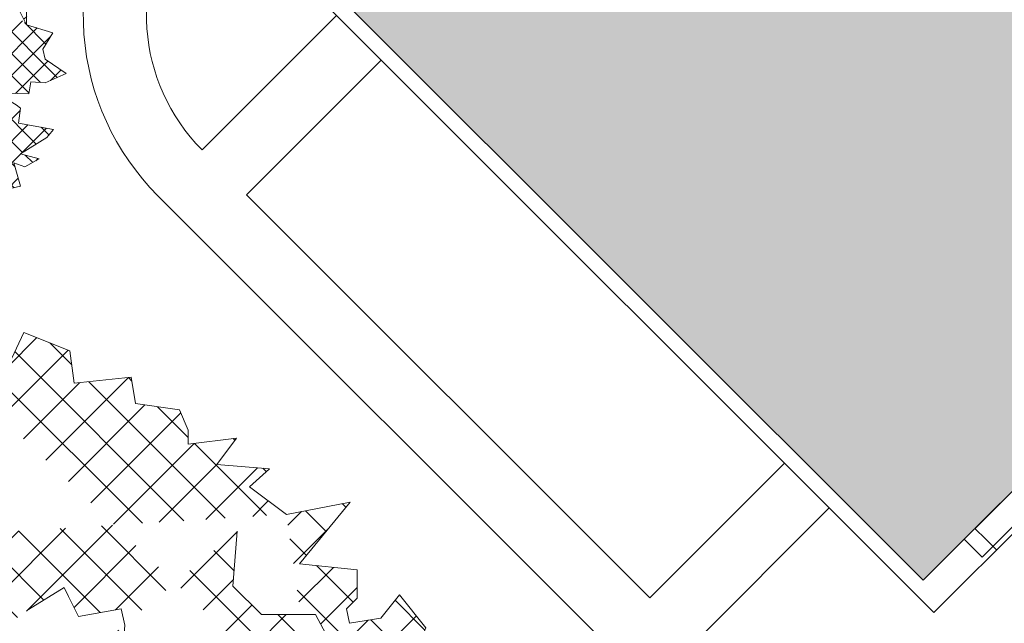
# Model space of a CAD drawing. Header units: millimetres. Extents: x 811 to 573824, y 137 to 100812.
# Tile 97 of 143: x 460828 to 461217, y 70547 to 70785. Entities that reach past the tile are written whole.
import ezdxf

# ---------------------------------------------------------------- set-up
doc = ezdxf.new("R2010")
doc.units = ezdxf.units.MM
doc.header["$LTSCALE"] = 3
doc.header["$MEASUREMENT"] = 0
doc.header["$PDMODE"] = 35
doc.linetypes.add('DASHED2', pattern=[0.375, 0.25, -0.125])
doc.layers.get('Defpoints').update_dxf_attribs({"lineweight": 0})
for name, color, linetype, lineweight in [('COLUMN', 7, 'Continuous', 0), ('EXIST BRICKWORK', 7, 'Continuous', 0), ('FOH TEXT', 7, 'Continuous', 0), ('FURNITURE DIMENSIONS', 5, 'Continuous', 0), ('JOINERY DETAILS TEXT', 7, 'Continuous', 0), ('TREE', 102, 'Continuous', 0)]:
    doc.layers.add(name, color=color, linetype=linetype, lineweight=lineweight)
doc.styles.add('ARA-30', font='stylu.ttf', dxfattribs={"height": 60})
doc.styles.add('ARC SCALE50', font='swissc.ttf', dxfattribs={"height": 100})
doc.dimstyles.new('ARA-30', dxfattribs={"dimtxt": 60, "dimasz": 50, "dimexe": 0, "dimexo": 0, "dimgap": 2, "dimtad": 0, "dimdec": 0, "dimdsep": 46, "dimtxsty": 'ARA-30', "dimcen": 30, "dimdle": 30, "dimclrd": 5, "dimclre": 5, "dimclrt": 5, "dimadec": 0, "dimazin": 3, "dimtfac": 1, "dimtdec": 0, "dimtix": 1, "dimtmove": 1, "dimatfit": 3, "dimfxl": 1, "dimtfill": 1, "dimtolj": 1, "dimlwd": 0, "dimlwe": 0, "dimarcsym": 0})

# ---------------------------------------------------------------- blocks, each defined once
blk = doc.blocks.new('FJ')
at = {"layer": 'TREE'}
h = blk.add_hatch(dxfattribs=at)
h.set_pattern_fill('ANSI37', color=74, scale=4.969597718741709)
h.set_pattern_definition([(45, (177181.6707515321, 61658.8507847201), (-11.15706508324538, 11.15706508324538), []), (135, (177181.6707515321, 61658.8507847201), (-11.15706508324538, -11.15706508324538), [])])
edge = h.paths.add_edge_path()
edge.add_line((203879.0596622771, 68024.19373076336), (203870.7921762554, 68012.37365645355))
edge.add_line((203870.7921762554, 68012.37365645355), (203852.0663495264, 68021.51502645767))
edge.add_line((203852.0663495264, 68021.51502645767), (203839.7561078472, 67964.09103218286))
edge.add_line((203736.0661059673, 67895.69217017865), (203754.5054739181, 67921.06410624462))
edge.add_line((203754.5054739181, 67921.06410624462), (203764.5406849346, 67921.06410624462))
edge.add_line((203764.5406849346, 67921.06410624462), (203764.5406849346, 67935.54845068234))
edge.add_line((203764.5406849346, 67935.54845068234), (203783.4961878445, 67935.54845068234))
edge.add_line((203783.4961878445, 67935.54845068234), (203769.0007947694, 67957.2749138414))
edge.add_line((203769.0007947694, 67957.2749138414), (203769.0007947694, 67966.58626283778))
edge.add_line((203769.0007947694, 67966.58626283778), (203781.2661329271, 67963.4824976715))
edge.add_line((203781.2661329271, 67963.4824976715), (203787.9562976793, 67955.20573706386))
edge.add_line((203787.9562976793, 67955.20573706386), (203787.9562976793, 67980.03596538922))
edge.add_line((203787.9562976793, 67980.03596538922), (203802.4516185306, 67983.13978405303))
edge.add_line((203802.4516185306, 67983.13978405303), (203802.4516185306, 67973.82843505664))
edge.add_line((203802.4516185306, 67973.82843505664), (203810.2568468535, 67966.58626283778))
edge.add_line((203810.2568468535, 67966.58626283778), (203816.9470116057, 67993.48572143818))
edge.add_line((203816.9470116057, 67993.48572143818), (203806.9117283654, 68002.79707043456))
edge.add_line((203806.9117283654, 68002.79707043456), (203826.9822226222, 68017.28136137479))
edge.add_line((203826.9822226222, 68017.28136137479), (203829.2122775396, 67996.58948660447))
edge.add_line((203829.2122775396, 67996.58948660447), (203831.442332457, 67983.13978405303))
edge.add_line((203831.442332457, 67983.13978405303), (203826.9822226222, 67966.58626283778))
edge.add_line((203826.9822226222, 67966.58626283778), (203848.1677804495, 67962.44790928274))
edge.add_line((203848.1677804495, 67962.44790928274), (203848.1677804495, 67977.96678861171))
edge.add_line((203848.1677804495, 67977.96678861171), (203867.1232833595, 67977.96678861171))
edge.add_line((203867.1232833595, 67977.96678861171), (203864.893228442, 67960.37867900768))
edge.add_line((203694.1102716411, 67779.63623455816), (203678.9976434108, 67792.38389005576))
edge.add_line((203678.9976434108, 67792.38389005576), (203691.2629815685, 67801.69523905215))
edge.add_line((203691.2629815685, 67801.69523905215), (203671.1924873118, 67838.9406350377))
edge.add_line((203671.1924873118, 67838.9406350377), (203695.7230914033, 67838.9406350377))
edge.add_line((203695.7230914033, 67838.9406350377), (203693.4930364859, 67835.83681637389))
edge.add_line((203693.4930364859, 67835.83681637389), (203716.9086492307, 67832.7330512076))
edge.add_line((203716.9086492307, 67832.7330512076), (203707.9883573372, 67848.25198403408))
edge.add_line((203707.9883573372, 67848.25198403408), (203719.1387041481, 67848.25198403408))
edge.add_line((203719.1387041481, 67848.25198403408), (203705.7583024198, 67861.70168658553))
edge.add_line((203705.7583024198, 67861.70168658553), (203707.9883573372, 67883.42814974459))
edge.add_line((203707.9883573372, 67883.42814974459), (203719.1387041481, 67919.63895734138))
edge.add_line((203719.1387041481, 67919.63895734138), (203741.4392533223, 67915.50060378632))
edge.add_line((203741.4392533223, 67915.50060378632), (203741.4392533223, 67903.08543612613))
edge.add_line((203741.4392533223, 67903.08543612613), (203731.403970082, 67901.0162593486))
edge.add_line((203731.403970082, 67901.0162593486), (203745.8993631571, 67884.46273813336))
edge.add_line((203745.8993631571, 67884.46273813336), (203755.9345741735, 67892.73949874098))
edge.add_line((203755.9345741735, 67892.73949874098), (203762.6247389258, 67889.63573357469))
edge.add_line((203762.6247389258, 67889.63573357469), (203750.3594729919, 67868.94385880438))
edge.add_line((203750.3594729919, 67868.94385880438), (203772.6600221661, 67866.87468202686))
edge.add_line((203772.6600221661, 67866.87468202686), (203772.6600221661, 67852.39033758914))
edge.add_line((203772.6600221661, 67852.39033758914), (203789.3853979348, 67856.5287446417))
edge.add_line((203789.3853979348, 67856.5287446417), (203799.420681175, 67836.87145826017))
edge.add_line((203799.420681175, 67836.87145826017), (203817.7531156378, 67836.13185947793))
edge.add_line((203688.2545239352, 67718.8534074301), (203666.7323774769, 67739.61961474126))
edge.add_line((203666.7323774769, 67739.61961474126), (203647.776874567, 67747.89637534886))
edge.add_line((203647.776874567, 67747.89637534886), (203656.6970942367, 67751.00014051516))
edge.add_line((203656.6970942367, 67751.00014051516), (203671.1924873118, 67751.00014051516))
edge.add_line((203671.1924873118, 67751.00014051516), (203685.6878081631, 67777.89959911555))
edge.add_line((203685.6878081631, 67777.89959911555), (203705.7583024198, 67782.03795267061))
edge.add_line((203705.7583024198, 67782.03795267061), (203714.6785943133, 67772.72660367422))
edge.add_line((203714.6785943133, 67772.72660367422), (203712.4485393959, 67766.51901984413))
edge.add_line((203712.4485393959, 67766.51901984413), (203731.403970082, 67758.24231273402))
edge.add_line((203731.403970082, 67758.24231273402), (203748.1294180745, 67756.17308245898))
edge.add_line((203748.1294180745, 67756.17308245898), (203745.8993631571, 67735.48120768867))
edge.add_line((203745.8993631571, 67735.48120768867), (203750.3594729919, 67718.92773997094))
edge.add_line((203750.3594729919, 67718.92773997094), (203758.164629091, 67703.40880714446))
edge.add_line((203688.2545239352, 67718.8534074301), (203675.0616821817, 67709.71963126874))
edge.add_line((203675.0616821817, 67709.71963126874), (203686.38684108, 67699.2850485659))
edge.add_line((203686.38684108, 67699.2850485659), (203662.8683750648, 67664.11508953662))
edge.add_line((203662.8683750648, 67664.11508953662), (203687.288005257, 67661.78438183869))
edge.add_line((203687.288005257, 67661.78438183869), (203685.3629396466, 67665.08604166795))
edge.add_line((203685.3629396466, 67665.08604166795), (203708.9675182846, 67665.95099585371))
edge.add_line((203708.9675182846, 67665.95099585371), (203698.6130922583, 67651.34980599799))
edge.add_line((203698.6130922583, 67651.34980599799), (203709.7129960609, 67650.29038654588))
edge.add_line((203709.7129960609, 67650.29038654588), (203695.1152394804, 67638.17283101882))
edge.add_line((203695.1152394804, 67638.17283101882), (203695.2709258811, 67616.33277359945))
edge.add_line((203695.2709258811, 67616.33277359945), (203702.9303596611, 67579.2263604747))
edge.add_line((203702.9303596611, 67579.2263604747), (203725.5232177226, 67581.22716736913))
edge.add_line((203725.5232177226, 67581.22716736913), (203726.7028106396, 67593.5861701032))
edge.add_line((203726.7028106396, 67593.5861701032), (203716.9095231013, 67596.59946090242))
edge.add_line((203716.9095231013, 67596.59946090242), (203732.9121276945, 67611.70085591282))
edge.add_line((203732.9121276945, 67611.70085591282), (203742.1155468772, 67602.5080706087))
edge.add_line((203742.1155468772, 67602.5080706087), (203749.0703417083, 67604.96214711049))
edge.add_line((203749.0703417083, 67604.96214711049), (203738.8265439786, 67626.72576441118))
edge.add_line((203738.8265439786, 67626.72576441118), (203761.2228049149, 67626.66675526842))
edge.add_line((203761.2228049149, 67626.66675526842), (203762.5989949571, 67641.08557403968))
edge.add_line((203762.5989949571, 67641.08557403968), (203778.8555075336, 67635.37677325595))
edge.add_line((203778.8555075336, 67635.37677325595), (203790.7130750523, 67653.9916573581))
edge.add_line((203790.7130750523, 67653.9916573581), (203809.7194136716, 67652.94841962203))
edge.add_line((203749.0703417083, 67604.96214711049), (203740.1652572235, 67582.30942225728))
edge.add_line((203740.1652572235, 67582.30942225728), (203737.4053140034, 67577.62871894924))
edge.add_line((203737.4053140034, 67577.62871894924), (203745.9024359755, 67564.45269228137))
edge.add_line((203745.9024359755, 67564.45269228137), (203716.0586065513, 67543.93428479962))
edge.add_line((203716.0586065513, 67543.93428479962), (203725.5903323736, 67539.2004413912))
edge.add_line((203725.5903323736, 67539.2004413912), (203756.815722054, 67535.31132794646))
edge.add_line((203756.815722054, 67535.31132794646), (203741.7430354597, 67522.7064735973))
edge.add_line((203741.7430354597, 67522.7064735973), (203758.3692053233, 67521.22675456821))
edge.add_line((203758.3692053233, 67521.22675456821), (203766.7787882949, 67529.63710239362))
edge.add_line((203766.7787882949, 67529.63710239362), (203770.6187046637, 67505.21890482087))
edge.add_line((203770.6187046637, 67505.21890482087), (203789.5735429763, 67509.36030135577))
edge.add_line((203789.5735429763, 67509.36030135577), (203784.4849746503, 67499.05856122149))
edge.add_line((203784.4849746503, 67499.05856122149), (203790.5237628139, 67485.89316257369))
edge.add_line((203790.5237628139, 67485.89316257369), (203805.7261804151, 67492.86630345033))
edge.add_line((203805.7261804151, 67492.86630345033), (203821.2514130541, 67512.50812701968))
edge.add_line((203821.2514130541, 67512.50812701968), (203820.0448651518, 67493.74286884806))
edge.add_line((203820.0448651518, 67493.74286884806), (203807.5602210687, 67475.4957216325))
edge.add_line((203807.5602210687, 67475.4957216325), (203808.6823416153, 67462.35157902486))
edge.add_line((203808.6823416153, 67462.35157902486), (203838.806750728, 67479.58392944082))
edge.add_line((203838.806750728, 67479.58392944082), (203854.8718491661, 67484.67630602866))
edge.add_line((203854.8718491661, 67484.67630602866), (203870.0743324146, 67491.64947701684))
edge.add_line((203870.0743324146, 67491.64947701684), (203875.9380648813, 67521.6567787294))
edge.add_line((203875.9380648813, 67521.6567787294), (203878.1369589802, 67532.90952902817))
edge.add_line((203878.1369589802, 67532.90952902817), (203868.5176941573, 67559.22974692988))
edge.add_line((203838.806750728, 67479.58392944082), (203838.806750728, 67466.15802026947))
edge.add_line((203838.806750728, 67466.15802026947), (203847.6501641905, 67446.25855459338))
edge.add_line((203847.6501641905, 67446.25855459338), (203864.8432167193, 67458.92185628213))
edge.add_line((203864.8432167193, 67458.92185628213), (203872.9872591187, 67445.35404145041))
edge.add_line((203872.9872591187, 67445.35404145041), (203899.2292264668, 67451.68569229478))
edge.add_line((203899.2292264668, 67451.68569229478), (203903.7537315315, 67436.30882175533))
edge.add_line((203903.7537315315, 67436.30882175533), (203915.5173589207, 67442.64047259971))
edge.add_line((203915.5173589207, 67442.64047259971), (203929.0908264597, 67435.40430861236))
edge.add_line((203929.0908264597, 67435.40430861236), (203938.6310923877, 67451.37366506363))
edge.add_line((203980.6304807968, 67600.39620502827), (203957.8726171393, 67600.01527286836))
edge.add_line((203957.8726171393, 67600.01527286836), (203946.698906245, 67587.56118560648))
edge.add_line((203946.698906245, 67587.56118560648), (203969.4941459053, 67585.71237608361))
edge.add_line((203969.4941459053, 67585.71237608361), (203959.4855601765, 67565.47154181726))
edge.add_line((203959.4855601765, 67565.47154181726), (203938.7965834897, 67565.1252396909))
edge.add_line((203938.7965834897, 67565.1252396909), (203936.9142555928, 67553.94189587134))
edge.add_line((203936.9142555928, 67553.94189587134), (203952.9162075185, 67525.21496939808))
edge.add_line((203952.9162075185, 67525.21496939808), (203927.054959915, 67524.78209129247))
edge.add_line((203927.054959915, 67524.78209129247), (203949.0210305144, 67510.65234646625))
edge.add_line((203949.0210305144, 67510.65234646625), (203940.028227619, 67491.5436623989))
edge.add_line((203940.028227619, 67491.5436623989), (203930.7181827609, 67491.3878263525))
edge.add_line((203930.7181827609, 67491.3878263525), (203916.5344470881, 67473.3074737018))
edge.add_line((203916.5344470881, 67473.3074737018), (203922.9837572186, 67458.91807404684))
edge.add_line((203922.9837572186, 67458.91807404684), (203938.6310923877, 67451.37366506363))
edge.add_line((203938.6310923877, 67451.37366506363), (203947.3545639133, 67424.75527515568))
edge.add_line((203947.3545639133, 67424.75527515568), (203963.7378147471, 67435.06619492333))
edge.add_line((203963.7378147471, 67435.06619492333), (203974.1196256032, 67433.00960340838))
edge.add_line((203974.1196256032, 67433.00960340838), (203988.9564523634, 67412.06942393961))
edge.add_line((203988.9564523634, 67412.06942393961), (203997.911932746, 67433.40785058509))
edge.add_line((203997.911932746, 67433.40785058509), (203996.6348935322, 67447.8838262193))
edge.add_line((203996.6348935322, 67447.8838262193), (204009.0109998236, 67450.32135078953))
edge.add_line((204009.0109998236, 67450.32135078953), (204007.4166651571, 67483.75017354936))
edge.add_line((204007.4166651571, 67483.75017354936), (203992.8970803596, 67485.73750499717))
edge.add_line((203992.8970803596, 67485.73750499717), (203984.2295919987, 67509.01131714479))
edge.add_line((203984.2295919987, 67509.01131714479), (203976.8764665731, 67515.57933886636))
edge.add_line((204008.4807989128, 67461.43820890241), (204041.8643128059, 67430.27033671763))
edge.add_line((204041.8643128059, 67430.27033671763), (204036.705522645, 67470.53118833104))
edge.add_line((204036.705522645, 67470.53118833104), (204063.2849852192, 67457.57688981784))
edge.add_line((204063.2849852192, 67457.57688981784), (204070.8923629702, 67469.67998899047))
edge.add_line((204070.8923629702, 67469.67998899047), (204069.142080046, 67477.34642708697))
edge.add_line((204069.142080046, 67477.34642708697), (204074.2910867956, 67482.55236255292))
edge.add_line((204074.2910867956, 67482.55236255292), (204086.476697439, 67472.07902299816))
edge.add_line((204086.476697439, 67472.07902299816), (204088.2092834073, 67456.9194084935))
edge.add_line((204088.2092834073, 67456.9194084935), (204108.5199951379, 67463.8519877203))
edge.add_line((204108.5199951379, 67463.8519877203), (204111.6863825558, 67485.31272877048))
edge.add_line((204111.6863825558, 67485.31272877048), (204131.902233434, 67492.40136655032))
edge.add_line((204131.902233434, 67492.40136655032), (204146.8429364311, 67489.47323183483))
edge.add_line((204146.8429364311, 67489.47323183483), (204155.62913295, 67514.9130078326))
edge.add_line((204155.62913295, 67514.9130078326), (204161.4331459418, 67512.20294069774))
edge.add_line((204161.4331459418, 67512.20294069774), (204178.1725377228, 67504.49556503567))
edge.add_line((204178.1725377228, 67504.49556503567), (204184.3394152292, 67512.81388723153))
edge.add_line((204184.3394152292, 67512.81388723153), (204177.7255371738, 67529.16552668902))
edge.add_line((204177.7255371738, 67529.16552668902), (204198.8669791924, 67558.22233291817))
edge.add_line((204225.0598806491, 67705.066893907), (204245.6982046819, 67692.71957242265))
edge.add_line((204245.6982046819, 67692.71957242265), (204250.1583145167, 67689.61575375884))
edge.add_line((204250.1583145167, 67689.61575375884), (204247.9282595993, 67674.09687442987))
edge.add_line((204247.9282595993, 67674.09687442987), (204283.6091382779, 67667.88929059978))
edge.add_line((204283.6091382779, 67667.88929059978), (204276.9189735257, 67659.61252999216))
edge.add_line((204276.9189735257, 67659.61252999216), (204250.1583145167, 67643.05906227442))
edge.add_line((204250.1583145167, 67643.05906227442), (204269.1137452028, 67637.8860668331))
edge.add_line((204269.1137452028, 67637.8860668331), (204254.6184243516, 67629.60930622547))
edge.add_line((204254.6184243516, 67629.60930622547), (204243.4681497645, 67633.74771327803))
edge.add_line((204243.4681497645, 67633.74771327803), (204250.1583145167, 67609.95201984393))
edge.add_line((204250.1583145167, 67609.95201984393), (204231.2028116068, 67605.81366628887))
edge.add_line((204231.2028116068, 67605.81366628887), (204240.1230312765, 67598.57149407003))
edge.add_line((204240.1230312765, 67598.57149407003), (204240.1230312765, 67584.0872031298))
edge.add_line((204240.1230312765, 67584.0872031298), (204223.3976555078, 67584.0872031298))
edge.add_line((204223.3976555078, 67584.0872031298), (204201.0970341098, 67595.46772890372))
edge.add_line((204201.0970341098, 67595.46772890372), (204210.0173260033, 67578.91420768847))
edge.add_line((204210.0173260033, 67578.91420768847), (204228.9727566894, 67567.53368191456))
edge.add_line((204228.9727566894, 67567.53368191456), (204233.4328665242, 67555.1185677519))
edge.add_line((204233.4328665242, 67555.1185677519), (204198.8669791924, 67558.22233291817))
edge.add_line((204198.8669791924, 67558.22233291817), (204182.1416034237, 67556.15315614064))
edge.add_line((204182.1416034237, 67556.15315614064), (204165.4161554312, 67556.15315614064))
edge.add_line((204165.4161554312, 67556.15315614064), (204150.5491081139, 67576.84503330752))
edge.add_line((204107.9818891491, 67729.89712223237), (204107.9818891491, 67752.6581737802))
edge.add_line((204107.9818891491, 67752.6581737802), (204120.2472273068, 67764.03875305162))
edge.add_line((204120.2472273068, 67764.03875305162), (204122.4772822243, 67741.27764800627))
edge.add_line((204122.4772822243, 67741.27764800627), (204142.547776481, 67751.62358539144))
edge.add_line((204142.547776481, 67751.62358539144), (204142.547776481, 67772.31546016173))
edge.add_line((204142.547776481, 67772.31546016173), (204153.6980510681, 67774.38469043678))
edge.add_line((204153.6980510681, 67774.38469043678), (204182.6887649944, 67758.8657576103))
edge.add_line((204182.6887649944, 67758.8657576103), (204182.6887649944, 67784.73062782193))
edge.add_line((204182.6887649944, 67784.73062782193), (204197.1841580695, 67763.00411116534))
edge.add_line((204197.1841580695, 67763.00411116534), (204216.1396609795, 67772.31546016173))
edge.add_line((204216.1396609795, 67772.31546016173), (204216.1396609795, 67781.62680915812))
edge.add_line((204216.1396609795, 67781.62680915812), (204233.9801003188, 67796.11115359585))
edge.add_line((204233.9801003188, 67796.11115359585), (204248.4754211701, 67789.90356976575))
edge.add_line((204248.4754211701, 67789.90356976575), (204256.280649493, 67774.38469043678))
edge.add_line((204256.280649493, 67774.38469043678), (204283.0413085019, 67766.10792982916))
edge.add_line((204283.0413085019, 67766.10792982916), (204273.0060252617, 67749.55440861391))
edge.add_line((204273.0060252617, 67749.55440861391), (204275.2360801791, 67739.20847122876))
edge.add_line((204275.2360801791, 67739.20847122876), (204296.4216380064, 67724.72418028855))
edge.add_line((204296.4216380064, 67724.72418028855), (204275.2360801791, 67715.41283129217))
edge.add_line((204275.2360801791, 67715.41283129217), (204260.7407593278, 67716.44741968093))
edge.add_line((204260.7407593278, 67716.44741968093), (204258.5107044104, 67704.03225202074))
edge.add_line((204258.5107044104, 67704.03225202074), (204225.0598806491, 67705.066893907))
edge.add_line((204225.0598806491, 67705.066893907), (204222.8298257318, 67719.55118484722))
edge.add_line((204222.8298257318, 67719.55118484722), (204199.414212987, 67727.82794545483))
edge.add_line((204199.414212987, 67727.82794545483), (204192.7240482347, 67735.07011767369))
edge.add_line((204161.8523386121, 67952.93308764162), (204194.2793008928, 67959.16746480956))
edge.add_line((204194.2793008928, 67959.16746480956), (204168.4865292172, 67927.82608293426))
edge.add_line((204168.4865292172, 67927.82608293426), (204197.8836362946, 67924.64932732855))
edge.add_line((204197.8836362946, 67924.64932732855), (204197.8836362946, 67910.35397123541))
edge.add_line((204197.8836362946, 67910.35397123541), (204192.3220162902, 67904.79464156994))
edge.add_line((204192.3220162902, 67904.79464156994), (204193.9110233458, 67897.64697823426))
edge.add_line((204193.9110233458, 67897.64697823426), (204209.8013798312, 67900.02952287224))
edge.add_line((204209.8013798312, 67900.02952287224), (204219.3355651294, 67911.94233432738))
edge.add_line((204219.3355651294, 67911.94233432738), (204232.8423157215, 67895.26440417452))
edge.add_line((204232.8423157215, 67895.26440417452), (204224.102633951, 67875.40974783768))
edge.add_line((204224.102633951, 67875.40974783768), (204237.4460233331, 67858.65017230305))
edge.add_line((204237.4460233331, 67858.65017230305), (204251.6537307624, 67853.17846063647))
edge.add_line((204251.6537307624, 67853.17846063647), (204245.5545627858, 67826.96434989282))
edge.add_line((204245.5545627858, 67826.96434989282), (204251.9106863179, 67826.17016834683))
edge.add_line((204251.9106863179, 67826.17016834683), (204270.1845533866, 67823.78759428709))
edge.add_line((204270.1845533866, 67823.78759428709), (204270.9790569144, 67813.46317534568))
edge.add_line((204270.9790569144, 67813.46317534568), (204256.6778027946, 67803.13875640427))
edge.add_line((204256.6778027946, 67803.13875640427), (204256.280649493, 67774.38469043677))
edge.add_line((204010.5377402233, 68008.12731241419), (204028.2677418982, 68045.51608540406))
edge.add_line((204028.2677418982, 68045.51608540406), (204051.683354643, 68036.20473640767))
edge.add_line((204051.683354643, 68036.20473640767), (204053.9134095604, 68019.65126868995))
edge.add_line((204053.9134095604, 68019.65126868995), (204082.9041234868, 68022.75503385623))
edge.add_line((204082.9041234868, 68022.75503385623), (204085.1341784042, 68009.30533130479))
edge.add_line((204085.1341784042, 68009.30533130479), (204107.4347275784, 68006.20151264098))
edge.add_line((204107.4347275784, 68006.20151264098), (204111.8948374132, 67995.85557525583))
edge.add_line((204111.8948374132, 67995.85557525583), (204111.8948374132, 67988.61345653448))
edge.add_line((204111.8948374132, 67988.61345653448), (204136.4254415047, 67991.71722170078))
edge.add_line((204136.4254415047, 67991.71722170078), (204126.3902304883, 67978.26751914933))
edge.add_line((204126.3902304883, 67978.26751914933), (204153.1508894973, 67976.1982888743))
edge.add_line((204153.1508894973, 67976.1982888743), (204143.115606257, 67966.8869398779))
edge.add_line((204143.115606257, 67966.8869398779), (204161.8523386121, 67952.93308764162))
edge.add_line((203879.0596622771, 68024.19373076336), (203888.8892734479, 68020.6858570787))
edge.add_line((203888.8892734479, 68020.6858570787), (203893.3493832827, 68036.20473640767))
edge.add_line((203893.3493832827, 68036.20473640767), (203932.3753804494, 68053.7928460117))
edge.add_line((203932.3753804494, 68053.7928460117), (203922.3400972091, 68037.23937829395))
edge.add_line((203922.3400972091, 68037.23937829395), (203922.3400972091, 68027.92802929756))
edge.add_line((203922.3400972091, 68027.92802929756), (203949.1007562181, 68036.20473640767))
edge.add_line((203949.1007562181, 68036.20473640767), (203968.056259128, 68031.03179446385))
edge.add_line((203968.056259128, 68031.03179446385), (203965.8262042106, 68014.4782732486))
edge.add_line((203965.8262042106, 68014.4782732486), (203997.0469730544, 68025.85879902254))
edge.add_line((203997.0469730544, 68025.85879902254), (204011.5422939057, 68027.92802929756))
edge.add_line((204011.5422939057, 68027.92802929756), (204005.9671927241, 68009.30533130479))
edge.add_line((204005.9671927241, 68009.30533130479), (204026.0376869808, 68004.13233586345))
edge.add_line((204026.0376869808, 68004.13233586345), (204018.2325308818, 67983.44046109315))
edge.add_line((204018.2325308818, 67983.44046109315), (203980.3215250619, 67983.44046109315))
edge.add_line((203980.3215250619, 67983.44046109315), (203970.2863140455, 67964.81776310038))
edge.add_line((203970.2863140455, 67964.81776310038), (203989.2417447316, 67952.40264893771))
edge.add_line((203989.2417447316, 67952.40264893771), (204013.7723488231, 67950.33347216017))
edge.add_line((204013.7723488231, 67950.33347216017), (203974.7464238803, 67919.29566000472))
edge.add_line((203974.7464238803, 67919.29566000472), (203941.295600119, 67919.29566000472))
edge.add_line((203941.295600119, 67919.29566000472), (203939.0655452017, 67921.36483678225))
edge.add_line((203939.0655452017, 67921.36483678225), (203936.8354902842, 67938.95294638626))
edge = h.paths.add_edge_path(flags=16)
edge.add_line((204136.8627570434, 67944.36806762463), (204134.6327021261, 67916.43402063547))
edge.add_line((204134.6327021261, 67916.43402063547), (204149.1280229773, 67901.94972969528))
edge.add_line((204149.1280229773, 67901.94972969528), (204176.5749995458, 67901.92821125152))
edge.add_line((204176.5749995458, 67901.92821125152), (204184.3802278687, 67887.44386681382))
edge.add_line((204184.3802278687, 67887.44386681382), (204189.6348412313, 67860.8792945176))
edge.add_line((204189.6348412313, 67860.8792945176), (204197.4399973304, 67849.49876874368))
edge.add_line((204197.4399973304, 67849.49876874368), (204157.0842914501, 67834.27369385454))
edge.add_line((204157.0842914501, 67834.27369385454), (204172.5436357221, 67822.28599578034))
edge.add_line((204172.5436357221, 67822.28599578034), (204160.2782975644, 67818.14758872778))
edge.add_line((204160.2782975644, 67818.14758872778), (204177.8303885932, 67806.64766286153))
edge.add_line((204177.8303885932, 67806.64766286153), (204193.3370818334, 67816.43295748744))
edge.add_line((204193.3370818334, 67816.43295748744), (204205.186645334, 67812.00916721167))
edge.add_line((203897.0863046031, 67820.6157579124), (203897.0863046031, 67812.33899730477))
edge.add_line((203897.0863046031, 67812.33899730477), (203880.3609288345, 67822.68493468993))
edge.add_line((203880.3609288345, 67822.68493468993), (203888.1660849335, 67826.82328824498))
edge.add_line((203888.1660849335, 67826.82328824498), (203880.3609288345, 67828.89251852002))
edge.add_line((203880.3609288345, 67828.89251852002), (203861.4054259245, 67846.48057462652))
edge.add_line((203861.4054259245, 67846.48057462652), (203873.6707640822, 67853.72274684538))
edge.add_line((203873.6707640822, 67853.72274684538), (203873.6707640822, 67873.38003322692))
edge.add_line((203873.6707640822, 67873.38003322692), (203921.6169809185, 67857.86115389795))
edge.add_line((203921.6169809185, 67857.86115389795), (203921.6169809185, 67887.86437766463))
edge.add_line((203921.6169809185, 67887.86437766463), (203928.3071456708, 67890.96814283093))
edge.add_line((203928.3071456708, 67890.96814283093), (203938.3423566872, 67877.51844027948))
edge.add_line((203938.3423566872, 67877.51844027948), (203952.8377497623, 67877.51844027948))
edge.add_line((203952.8377497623, 67877.51844027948), (203957.2978595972, 67868.2070912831))
edge.add_line((203957.2978595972, 67868.2070912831), (203957.2978595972, 67853.72274684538))
edge.add_line((204030.6986784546, 67904.46961018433), (204048.7240629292, 67915.79180205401))
edge.add_line((204048.7240629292, 67915.79180205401), (204051.0367212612, 67911.16454657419))
edge.add_line((204051.0367212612, 67911.16454657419), (204056.1245408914, 67900.98464194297))
edge.add_line((204056.1245408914, 67900.98464194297), (204077.8502528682, 67904.90323819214))
edge.add_line((204077.8502528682, 67904.90323819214), (204079.5556790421, 67896.50272945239))
edge.add_line((204079.5556790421, 67896.50272945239), (204078.6591559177, 67883.33184735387))
edge.add_line((204078.6591559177, 67883.33184735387), (204099.0257700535, 67875.00509873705))
edge.add_line((204099.0257700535, 67875.00509873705), (204094.6744804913, 67861.26422506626))
edge.add_line((204094.6744804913, 67861.26422506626), (204090.6849027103, 67859.2702719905))
edge.add_line((204090.6849027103, 67859.2702719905), (204104.2144287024, 67852.15278413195))
edge.add_line((204104.2144287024, 67852.15278413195), (204116.1108536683, 67855.78528818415))
edge.add_line((204116.1108536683, 67855.78528818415), (204125.5061205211, 67841.975104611))
edge.add_line((204125.5061205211, 67841.975104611), (204111.0076984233, 67833.57232290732))
edge.add_line((204111.0076984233, 67833.57232290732), (204119.6225689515, 67826.3118128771))
edge.add_line((204119.6225689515, 67826.3118128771), (204104.8348726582, 67808.51153033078))
edge.add_line((204104.8348726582, 67808.51153033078), (204100.8452302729, 67806.51754496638))
edge.add_line((204100.8452302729, 67806.51754496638), (204086.029003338, 67803.73902756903))
edge.add_line((204086.029003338, 67803.73902756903), (204082.7912912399, 67810.2171660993))
edge.add_line((203888.2338312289, 67597.41199923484), (203881.5746839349, 67626.16623578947))
edge.add_line((203881.5746839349, 67626.16623578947), (203855.8500318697, 67610.72487210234))
edge.add_line((203855.8500318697, 67610.72487210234), (203849.7457362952, 67614.86362048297))
edge.add_line((203849.7457362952, 67614.86362048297), (203856.1127712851, 67630.38975407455))
edge.add_line((203856.1127712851, 67630.38975407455), (203848.6526184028, 67642.81804999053))
edge.add_line((203848.6526184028, 67642.81804999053), (203854.3407083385, 67651.43428076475))
edge.add_line((203854.3407083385, 67651.43428076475), (203866.7595311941, 67658.88874739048))
edge.add_line((204039.6439400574, 67617.16785991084), (204042.8577715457, 67611.94937067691))
edge.add_line((204042.8577715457, 67611.94937067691), (204042.8577715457, 67608.84555201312))
edge.add_line((204042.8577715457, 67608.84555201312), (204055.1231097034, 67603.6726100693))
edge.add_line((204055.1231097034, 67603.6726100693), (204055.1231097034, 67595.39584946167))
edge.add_line((204055.1231097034, 67595.39584946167), (204048.4329449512, 67589.18826563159))
edge.add_line((204048.4329449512, 67589.18826563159), (204065.1583929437, 67587.11908885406))
edge.add_line((204065.1583929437, 67587.11908885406), (204065.1583929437, 67577.80773985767))
edge.add_line((204065.1583929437, 67577.80773985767), (204103.0693265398, 67602.63802168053))
edge.add_line((204103.0693265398, 67602.63802168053), (204110.8744826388, 67586.08450046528))
edge.add_line((204110.8744826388, 67586.08450046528), (204134.2900953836, 67590.22285402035))
edge.add_line((204134.2900953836, 67590.22285402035), (204122.0247572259, 67603.6726100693))
edge.add_line((204122.0247572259, 67603.6726100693), (204136.520150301, 67608.84555201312))
edge.add_line((204136.520150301, 67608.84555201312), (204151.0155433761, 67606.7763752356))
edge.add_line((204151.0155433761, 67606.7763752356), (204153.2455982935, 67622.29530806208))
edge.add_line((204153.2455982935, 67622.29530806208), (204148.7854884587, 67623.32989645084))
edge.add_line((204148.7854884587, 67623.32989645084), (204151.0155433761, 67642.98718283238))
edge.add_line((204151.0155433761, 67642.98718283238), (204119.7947023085, 67646.09094799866))
edge.add_line((204119.7947023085, 67646.09094799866), (204138.7502052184, 67654.3677086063))
edge.add_line((204138.7502052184, 67654.3677086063), (204136.520150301, 67665.74823438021))
edge.add_line((204136.520150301, 67665.74823438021), (204127.5999306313, 67662.6444692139))
edge.add_line((204127.5999306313, 67662.6444692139), (204119.7947023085, 67667.81741115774))
edge.add_line((204119.7947023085, 67667.81741115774), (204119.7947023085, 67674.02499498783))
edge.add_line((203931.6771128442, 67714.66143485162), (203932.2382902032, 67701.91201132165))
edge.add_line((203932.2382902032, 67701.91201132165), (203938.6698710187, 67691.46819552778))
edge.add_line((203938.6698710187, 67691.46819552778), (203942.7626641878, 67684.82218124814))
edge.add_line((203942.7626641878, 67684.82218124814), (203948.9293031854, 67688.61976231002))
edge.add_line((203948.9293031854, 67688.61976231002), (203958.2921427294, 67677.36209165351))
edge.add_line((203958.2921427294, 67677.36209165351), (203967.678473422, 67677.90444027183))
edge.add_line((203967.678473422, 67677.90444027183), (203986.1783448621, 67689.29715540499))
edge.add_line((203986.1783448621, 67689.29715540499), (203977.6416700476, 67673.56403372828))
edge.add_line((203977.6416700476, 67673.56403372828), (203986.3884716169, 67647.52252014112))
edge.add_line((203986.3884716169, 67647.52252014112), (204001.3645753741, 67656.7452049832))
edge.add_line((204001.3645753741, 67656.7452049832), (204005.496540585, 67669.76578879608))
edge.add_line((204005.496540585, 67669.76578879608), (204010.2367033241, 67693.63692613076))
edge.add_line((204010.2367033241, 67693.63692613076), (204020.4726443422, 67678.98847363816))
edge.add_line((204020.4726443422, 67678.98847363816), (204025.1893159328, 67691.05959169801))
edge.add_line((204025.1893159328, 67691.05959169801), (204034.6304238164, 67719.13524022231))
edge.add_line((204034.6304238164, 67719.13524022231), (204032.8685399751, 67718.05022507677))
edge.add_line((204032.8685399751, 67718.05022507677), (204020.2860087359, 67732.56312817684))
edge.add_line((204020.2860087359, 67732.56312817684), (204029.1189569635, 67749.78816168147))
edge.add_line((204029.1189569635, 67749.78816168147), (204022.6639305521, 67748.43198625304))
edge.add_line((204022.6639305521, 67748.43198625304), (204010.330652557, 67740.83682412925))
edge.add_line((204010.330652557, 67740.83682412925), (204001.8331119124, 67744.77036204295))
edge.add_line((204001.8331119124, 67744.77036204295), (203992.4703102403, 67756.02797120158))
edge.add_line((203992.4703102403, 67756.02797120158), (203990.131560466, 67759.82571121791))
edge.add_line((203815.9497994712, 67796.5908695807), (203794.7126383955, 67795.14535803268))
edge.add_line((203794.7126383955, 67795.14535803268), (203795.5639662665, 67790.0428956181))
edge.add_line((203795.5639662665, 67790.0428956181), (203797.4368770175, 67778.81754162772))
edge.add_line((203797.4368770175, 67778.81754162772), (203777.561772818, 67769.20805722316))
edge.add_line((203777.561772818, 67769.20805722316), (203781.1235317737, 67761.41120538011))
edge.add_line((203781.1235317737, 67761.41120538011), (203789.5953966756, 67751.28680939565))
edge.add_line((203789.5953966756, 67751.28680939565), (203778.0218759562, 67732.5735164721))
edge.add_line((203778.0218759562, 67732.5735164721), (203789.6229765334, 67724.02016651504))
edge.add_line((203789.6229765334, 67724.02016651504), (203794.0222734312, 67724.7541736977))
edge.add_line((203794.0222734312, 67724.7541736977), (203787.2668630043, 67711.0402706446))
edge.add_line((203787.2668630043, 67711.0402706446), (203775.5092885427, 67706.98078109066))
edge.add_line((203775.5092885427, 67706.98078109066), (203776.0338787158, 67690.28596109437))
edge.add_line((203776.0338787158, 67690.28596109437), (203792.7015415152, 67692.01801204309))
edge.add_line((203792.7015415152, 67692.01801204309), (203790.0048915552, 67681.07913279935))
edge.add_line((203790.0048915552, 67681.07913279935), (203812.4338993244, 67675.38127084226))
edge.add_line((203812.4338993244, 67675.38127084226), (203816.8332674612, 67676.11528991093))
edge.add_line((203816.8332674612, 67676.11528991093), (203830.4498827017, 67682.5827877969))
edge.add_line((203830.4498827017, 67682.5827877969), (203829.2580272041, 67689.72621407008))
at = {"layer": 'TREE', "color": 74}
for points in [[(204010.5377402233, 68008.12731241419), (204028.2677418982, 68045.51608540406), (204051.683354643, 68036.20473640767), (204053.9134095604, 68019.65126868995), (204082.9041234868, 68022.75503385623), (204085.1341784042, 68009.30533130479), (204107.4347275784, 68006.20151264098), (204111.8948374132, 67995.85557525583), (204111.8948374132, 67988.61345653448), (204136.4254415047, 67991.71722170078), (204126.3902304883, 67978.26751914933), (204153.1508894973, 67976.1982888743), (204143.115606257, 67966.8869398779), (204161.8523386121, 67952.93308764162)], [(204161.8523386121, 67952.93308764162), (204194.2793008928, 67959.16746480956), (204168.4865292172, 67927.82608293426), (204197.8836362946, 67924.64932732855), (204197.8836362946, 67910.35397123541), (204192.3220162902, 67904.79464156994), (204193.9110233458, 67897.64697823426), (204209.8013798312, 67900.02952287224), (204219.3355651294, 67911.94233432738), (204232.8423157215, 67895.26440417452), (204224.102633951, 67875.40974783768), (204237.4460233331, 67858.65017230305), (204251.6537307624, 67853.17846063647), (204245.5545627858, 67826.96434989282), (204251.9106863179, 67826.17016834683), (204270.1845533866, 67823.78759428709), (204270.9790569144, 67813.46317534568), (204256.6778027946, 67803.13875640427), (204256.280649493, 67774.38469043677)], [(204136.8627570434, 67944.36806762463), (204134.6327021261, 67916.43402063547), (204149.1280229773, 67901.94972969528), (204176.5749995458, 67901.92821125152), (204184.3802278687, 67887.44386681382), (204189.6348412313, 67860.8792945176), (204197.4399973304, 67849.49876874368), (204157.0842914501, 67834.27369385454), (204172.5436357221, 67822.28599578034), (204160.2782975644, 67818.14758872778), (204177.8303885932, 67806.64766286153), (204193.3370818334, 67816.43295748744), (204205.186645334, 67812.00916721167)], [(204030.6986784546, 67904.46961018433), (204048.7240629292, 67915.79180205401), (204051.0367212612, 67911.16454657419), (204056.1245408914, 67900.98464194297), (204077.8502528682, 67904.90323819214), (204079.5556790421, 67896.50272945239), (204078.6591559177, 67883.33184735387), (204099.0257700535, 67875.00509873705), (204094.6744804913, 67861.26422506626), (204090.6849027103, 67859.2702719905), (204104.2144287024, 67852.15278413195), (204116.1108536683, 67855.78528818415), (204125.5061205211, 67841.975104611), (204111.0076984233, 67833.57232290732), (204119.6225689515, 67826.3118128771), (204104.8348726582, 67808.51153033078), (204100.8452302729, 67806.51754496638), (204086.029003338, 67803.73902756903), (204082.7912912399, 67810.2171660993)], [(204248.4754211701, 67789.90356976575), (204256.280649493, 67774.38469043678), (204283.0413085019, 67766.10792982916), (204273.0060252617, 67749.55440861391), (204275.2360801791, 67739.20847122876), (204296.4216380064, 67724.72418028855), (204275.2360801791, 67715.41283129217), (204260.7407593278, 67716.44741968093), (204258.5107044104, 67704.03225202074), (204225.0598806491, 67705.066893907)], [(204225.0598806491, 67705.066893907), (204245.6982046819, 67692.71957242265), (204250.1583145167, 67689.61575375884), (204247.9282595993, 67674.09687442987), (204283.6091382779, 67667.88929059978), (204276.9189735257, 67659.61252999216), (204250.1583145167, 67643.05906227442), (204269.1137452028, 67637.8860668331), (204254.6184243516, 67629.60930622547), (204243.4681497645, 67633.74771327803), (204250.1583145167, 67609.95201984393), (204231.2028116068, 67605.81366628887), (204240.1230312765, 67598.57149407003), (204240.1230312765, 67584.0872031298), (204223.3976555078, 67584.0872031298), (204201.0970341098, 67595.46772890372), (204210.0173260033, 67578.91420768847), (204228.9727566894, 67567.53368191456), (204233.4328665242, 67555.1185677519), (204198.8669791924, 67558.22233291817), (204182.1416034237, 67556.15315614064), (204165.4161554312, 67556.15315614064), (204150.5491081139, 67576.84503330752)]]:
    blk.add_lwpolyline(points, dxfattribs=at)
blk = doc.blocks.new('*D96')
at = {"layer": 'Defpoints', "color": 0, "transparency": 16777216}
for p in [(460914.9663488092, 70833.6490256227, 0.1178512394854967), (460915.1969914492, 70831.9513506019), (459815.1440549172, 70684.22942866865, 0.117851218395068)]:
    blk.add_point(p, dxfattribs=at)
at = {"layer": 'FURNITURE DIMENSIONS', "color": 5, "linetype": 'DASHED2', "lineweight": 0, "transparency": 16777216}
for p, q in [((460914.9663488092, 70833.6490256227), (460915.1969914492, 70831.9513506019)), ((460865.652135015, 70825.22028821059), (460470.6372147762, 70771.55437281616)), ((459864.9195539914, 70689.26281603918), (460259.9344742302, 70742.9287314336)), ((459815.1440549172, 70684.22942866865), (459815.3746975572, 70682.53175364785))]:
    blk.add_line(p, q, dxfattribs=at)
at = {"layer": 'FURNITURE DIMENSIONS', "color": 5, "transparency": 16777216}
for points in [[(460864.5302912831, 70833.47776428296), (460866.7739787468, 70816.96281213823), (460915.1969914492, 70831.9513506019)], [(459863.7977102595, 70697.52029211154), (459866.0413977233, 70681.00533996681), (459815.3746975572, 70682.53175364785)]]:
    blk.add_solid(points, dxfattribs=at)
at = {"layer": 'FURNITURE DIMENSIONS', "color": 5, "transparency": 16777216, "insert": (460365.2858445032, 70757.24155212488), "char_height": 60, "attachment_point": 5, "rotation": 7.73671906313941, "style": 'ARA-30', "bg_fill": 3, "box_fill_scale": 1.25, "bg_fill_color": 256, "bg_fill_true_color": 13158600, "bg_fill_transparency": 0}
blk.add_mtext('\\A1;1110', dxfattribs=at)
blk = doc.blocks.new('gsdgsr')
at = {"layer": 'COLUMN'}
h = blk.add_hatch(color=256, dxfattribs=at)
h.dxf.hatch_style = 1
h.paths.add_polyline_path([(460914.9663488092, 70833.6490256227), (461185.0811392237, 70563.53423520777), (461600.8599265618, 70979.31302254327), (461330.7451361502, 71249.42781295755)])
for p, q in [((461185.0811392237, 70563.53423520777, 0.1178512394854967), (461600.8599265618, 70979.31302254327, 0.1178512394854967)), ((461185.0811392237, 70563.53423520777, 0.1178512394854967), (461600.8599265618, 70979.31302254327, 0.1178512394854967)), ((461613.5878486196, 70975.07038186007, 0.1178512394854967), (461189.3237799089, 70550.80631314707, 0.1178512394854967)), ((461613.5878486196, 70975.07038186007, 0.1178512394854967), (461189.3237799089, 70550.80631314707, 0.1178512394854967)), ((461613.5878486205, 70975.07038185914, 0.1178512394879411), (461189.3237799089, 70550.8063131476, 0.1178512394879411)), ((461205.5872358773, 70584.04033186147, 0.1178512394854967), (461580.3538299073, 70958.80692588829, 0.1178512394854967)), ((461205.5872358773, 70584.04033186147, 0.1178512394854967), (461580.3538299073, 70958.80692588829, 0.1178512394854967)), ((461208.4156630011, 70572.7266233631, 0.1178512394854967), (461591.6675384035, 70955.97849876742, 0.1178512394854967)), ((461208.4156630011, 70572.7266233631, 0.1178512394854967), (461591.6675384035, 70955.97849876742, 0.1178512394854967)), ((461189.3237799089, 70550.80631314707, 0.1178512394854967), (460906.481067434, 70833.6490256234, 0.1178512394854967)), ((461189.3237799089, 70550.80631314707, 0.1178512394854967), (460906.481067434, 70833.6490256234, 0.1178512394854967)), ((461185.0811392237, 70563.53423520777, 0.1178512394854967), (460914.9663488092, 70833.6490256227, 0.1178512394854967)), ((461185.0811392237, 70563.53423520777, 0.1178512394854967), (460914.9663488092, 70833.6490256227, 0.1178512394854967)), ((460953.3845406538, 70786.74542842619, 0.1178512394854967), (460900.2596674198, 70733.62055519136, 0.1178512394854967)), ((460953.3845406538, 70786.74542842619, 0.1178512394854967), (460900.2596674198, 70733.62055519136, 0.1178512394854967)), ((460953.3845406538, 70786.74542842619, 0.1178512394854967), (460900.2596674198, 70733.6205551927, 0.1178512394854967)), ((460953.3845406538, 70786.74542842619, 0.1178512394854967), (460900.2596674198, 70733.62055519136, 0.1178512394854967)), ((460953.3845406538, 70786.74542842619, 0.1178512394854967), (460900.2596674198, 70733.62055519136, 0.1178512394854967)), ((460953.3845406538, 70786.74542842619, 0.1178512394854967), (460900.2596674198, 70733.6205551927, 0.1178512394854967)), ((460917.8324772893, 70715.83802600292, 0.1178512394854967), (460971.0622101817, 70769.06775889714, 0.1178512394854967)), ((460917.8324772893, 70715.83802600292, 0.1178512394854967), (460971.0622101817, 70769.06775889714, 0.1178512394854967)), ((460917.8324772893, 70715.83802600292, 0.1178512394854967), (460971.0622101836, 70769.0677588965, 0.1178512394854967)), ((460917.8324772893, 70715.83802600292, 0.1178512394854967), (460971.0622101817, 70769.06775889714, 0.1178512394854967)), ((460917.8324772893, 70715.83802600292, 0.1178512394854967), (460971.0622101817, 70769.06775889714, 0.1178512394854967)), ((460917.8324772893, 70715.83802600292, 0.1178512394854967), (460971.0622101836, 70769.0677588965, 0.1178512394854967)), ((460882.8150720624, 70715.50009216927, 0.1178512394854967), (461113.5268018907, 70484.78836234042, 0.1178512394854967)), ((460882.8150720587, 70715.50009217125, 0.1178512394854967), (461113.5268018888, 70484.78836234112, 0.1178512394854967)), ((460882.8150720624, 70715.50009216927, 0.1178512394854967), (461113.5268018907, 70484.78836234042, 0.1178512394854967)), ((460882.8150720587, 70715.50009217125, 0.1178512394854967), (461113.5268018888, 70484.78836234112, 0.1178512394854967)), ((461077.1006395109, 70556.56986377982, 0.1178512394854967), (460917.8324772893, 70715.83802600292, 0.1178512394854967)), ((461077.1006395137, 70556.56986377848, 0.1178512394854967), (460917.8324772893, 70715.83802600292, 0.1178512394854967)), ((461077.1006395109, 70556.56986377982, 0.1178512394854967), (460917.8324772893, 70715.83802600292, 0.1178512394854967)), ((461077.1006395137, 70556.56986377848, 0.1178512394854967), (460917.8324772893, 70715.83802600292, 0.1178512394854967)), ((461130.330372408, 70609.7995966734, 0.1178512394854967), (461077.1006395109, 70556.56986377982, 0.1178512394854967)), ((461130.330372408, 70609.79959667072, 0.1178512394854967), (461077.1006395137, 70556.56986377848, 0.1178512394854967)), ((461130.330372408, 70609.7995966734, 0.1178512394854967), (461077.1006395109, 70556.56986377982, 0.1178512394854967)), ((461130.330372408, 70609.79959667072, 0.1178512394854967), (461077.1006395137, 70556.56986377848, 0.1178512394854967)), ((461094.7350391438, 70538.84892435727, 0.1178512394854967), (461148.0080419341, 70592.12192714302, 0.1178512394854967)), ((461094.7350391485, 70538.84892435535, 0.1178512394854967), (461148.0080419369, 70592.12192714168, 0.1178512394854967)), ((461094.7350391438, 70538.84892435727, 0.1178512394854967), (461148.0080419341, 70592.12192714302, 0.1178512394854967)), ((461094.7350391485, 70538.84892435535, 0.1178512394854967), (461148.0080419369, 70592.12192714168, 0.1178512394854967)), ((461209.8298765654, 70579.79769117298, 0.1178512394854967), (461205.5872358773, 70584.04033186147, 0.1178512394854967)), ((461209.8298765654, 70579.79769117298, 0.1178512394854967), (461205.5872358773, 70584.04033186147, 0.1178512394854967)), ((461209.8298765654, 70579.79769117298, 0.1178512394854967), (461205.5872358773, 70584.04033186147, 0.1178512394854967)), ((461209.8298765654, 70579.79769117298, 0.1178512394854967), (461205.5872358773, 70584.04033186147, 0.1178512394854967)), ((461201.3445951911, 70579.79769117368, 0.1178512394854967), (461208.4156630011, 70572.7266233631, 0.1178512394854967)), ((461201.3445951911, 70579.79769117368, 0.1178512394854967), (461208.4156630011, 70572.7266233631, 0.1178512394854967)), ((461214.0725172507, 70575.5550504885, 0.1178512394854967), (461209.8298765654, 70579.79769117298, 0.1178512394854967)), ((461214.0725172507, 70575.5550504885, 0.1178512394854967), (461209.8298765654, 70579.79769117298, 0.1178512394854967))]:
    blk.add_line(p, q, dxfattribs=at)
for centre, radius, start, end in [((460953.3967106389, 70786.63404138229, 0.1178512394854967), 100.0598100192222, 142.944398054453, 184.1518660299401), ((460953.3967106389, 70786.63404138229, 0.1178512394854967), 100.0598100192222, 142.944398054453, 184.1518660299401), ((460953.3967106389, 70786.63404137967, 0.1178512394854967), 100.059810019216, 142.9443980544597, 184.1518661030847), ((460953.3967106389, 70786.63404138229, 0.1178512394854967), 100.0598100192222, 142.944398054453, 184.1518660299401), ((460953.3967106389, 70786.63404138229, 0.1178512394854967), 100.0598100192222, 142.944398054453, 184.1518660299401), ((460953.3967106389, 70786.63404137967, 0.1178512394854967), 100.059810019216, 142.9443980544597, 184.1518661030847), ((460953.3967106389, 70786.63404138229, 0.1178512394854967), 75.05981001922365, 142.8295573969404, 224.9333088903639), ((460953.3967106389, 70786.63404138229, 0.1178512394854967), 75.05981001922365, 142.8295573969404, 224.9333088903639), ((460953.3967106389, 70786.63404137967, 0.1178512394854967), 75.05981001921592, 142.8295573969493, 224.933308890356), ((460953.3967106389, 70786.63404138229, 0.1178512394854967), 75.05981001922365, 142.8295573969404, 224.9333088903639), ((460953.3967106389, 70786.63404138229, 0.1178512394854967), 75.05981001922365, 142.8295573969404, 224.9333088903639), ((460953.3967106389, 70786.63404137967, 0.1178512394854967), 75.05981001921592, 142.8295573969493, 224.933308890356), ((460953.9840806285, 70786.66910074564, 0.1178512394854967), 100.6481771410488, 184.1475632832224, 224.9999999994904), ((460953.9840806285, 70786.66910074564, 0.1178512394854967), 100.6481771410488, 184.1475632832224, 224.9999999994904), ((460953.9840806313, 70786.66910074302, 0.1178512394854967), 100.6481771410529, 184.1475632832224, 224.9999999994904), ((460953.9840806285, 70786.66910074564, 0.1178512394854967), 100.6481771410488, 184.1475632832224, 224.9999999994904), ((460953.9840806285, 70786.66910074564, 0.1178512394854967), 100.6481771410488, 184.1475632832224, 224.9999999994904), ((460953.9840806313, 70786.66910074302, 0.1178512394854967), 100.6481771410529, 184.1475632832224, 224.9999999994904)]:
    blk.add_arc(centre, radius, start, end, dxfattribs=at)
blk = doc.blocks.new('dgged')
at = {"layer": 'COLUMN'}
blk.add_blockref('gsdgsr', (0, 0), dxfattribs=at)
blk = doc.blocks.new('EXISTING BRICKWORK')
at = {"layer": 'EXIST BRICKWORK', "color": 8}
blk.add_blockref('dgged', (0, 0), dxfattribs=at)

msp = doc.modelspace()

# ---------------------------------------------------------------- block references
at = {"layer": 'EXIST BRICKWORK'}
msp.add_blockref('EXISTING BRICKWORK', (0, 0), dxfattribs=at)
at = {"layer": 'TREE'}
for p, xscale, yscale, zscale in [((381530.7478222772, 44470.42581149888), 0.3882386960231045, 0.3882386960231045, 0.3882386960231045), ((302406.5340945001, 17825.65373717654), 0.776477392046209, 0.776477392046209, 0.776477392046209)]:
    msp.add_blockref('FJ', p, dxfattribs=dict(at, xscale=xscale, yscale=yscale, zscale=zscale))

# ---------------------------------------------------------------- next in the draw order: dimensions: what is measured, and where the dimension line sits
at = {"layer": 'FURNITURE DIMENSIONS'}
dim = msp.add_aligned_dim(p1=(459815.1440549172, 70684.22942866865, 0.117851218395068), p2=(460914.9663488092, 70833.6490256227, 0.1178512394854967), distance=-1.7132707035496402, dimstyle='ARA-30', dxfattribs=at)
dim.commit()
dim.dimension.update_dxf_attribs({"geometry": '*D96', "text_midpoint": (460365.2858445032, 70757.24155212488)})

# ---------------------------------------------------------------- next in the draw order: texts
at = {"layer": 'FOH TEXT', "insert": (458707.1505890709, 70769.71513060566, 0.117851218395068), "char_height": 75, "attachment_point": 1, "style": 'ARC SCALE50'}
msp.add_mtext_dynamic_manual_height_columns('\\pi-5.2003;{\\fStylus BT|b0|i0|c0|p34;COMMUNITY\\P\\pi161.10643;TABLE\\P\\pi279.5636;8}', width=624.2443394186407, gutter_width=1, heights=[0], dxfattribs=at)
at = {"layer": 'JOINERY DETAILS TEXT', "insert": (460390.5661669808, 68055.33925381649), "char_height": 75, "width": 566.027297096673, "attachment_point": 1, "rotation": 70.57194079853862, "style": 'ARA-30', "bg_fill": 1, "box_fill_scale": 1.5, "bg_fill_color": 254, "bg_fill_transparency": 0}
msp.add_mtext('\\A1;\\pi149.59491;JD10\\P\\pi29.13371;DETAIL 8A', dxfattribs=at)

doc.saveas('drawing.dxf')
